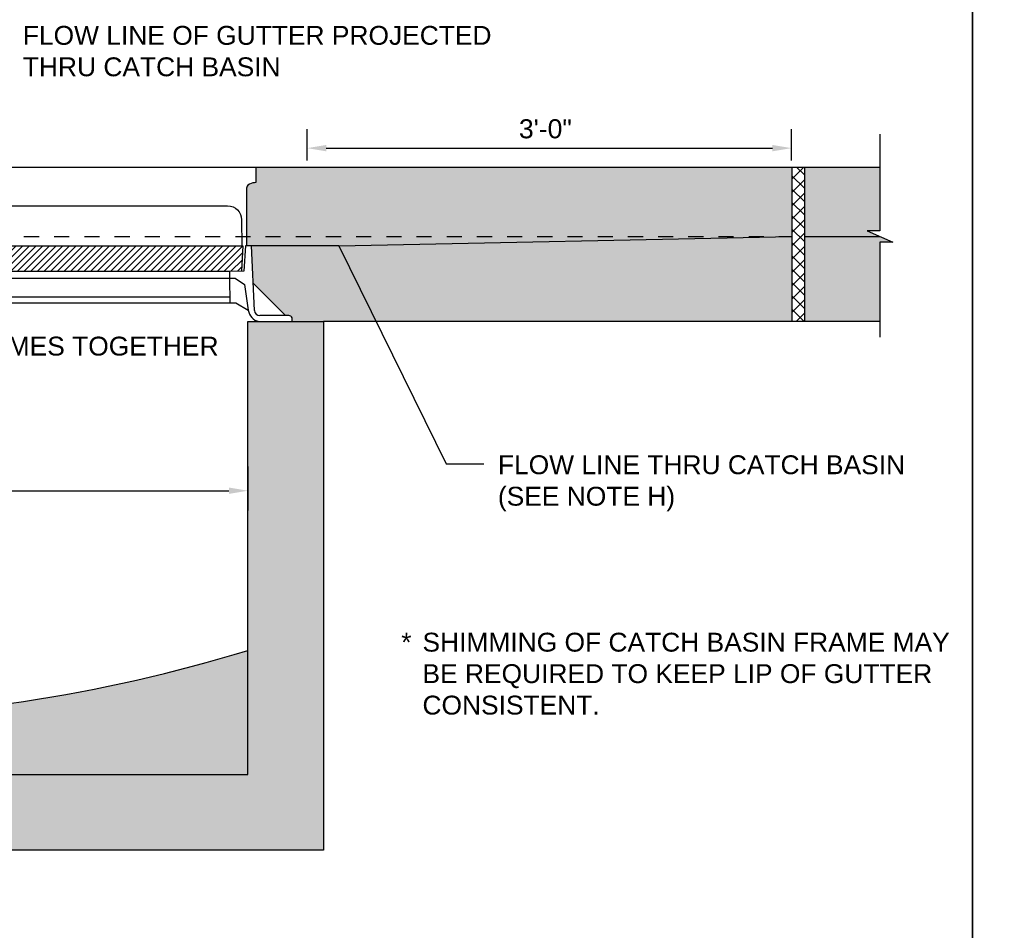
# Model space of a CAD drawing. Header units: feet. Extents: x 6 to 219, y -22 to 30.
# Tile 20 of 46: x 182.04 to 188.56, y 11.34 to 17.38. Entities that reach past the tile are written whole.
import ezdxf

# ---------------------------------------------------------------- set-up
doc = ezdxf.new("R2010")
doc.units = ezdxf.units.FT
doc.header["$MEASUREMENT"] = 0
doc.linetypes.add('HIDDEN', pattern=[0.375, 0.25, -0.125])
doc.layers.add('COLUMNS', color=6, linetype='Continuous', plot=False)
for name, color, linetype in [('DETAILS', 4, 'Continuous'), ('HATCH', 247, 'Continuous'), ('P-HATCH', 247, 'Continuous'), ('text', 9, 'Continuous')]:
    doc.layers.add(name, color=color, linetype=linetype)
doc.styles.get("Standard").update_dxf_attribs({"font": 'arial.ttf'})
doc.dimstyles.get("Standard").update_dxf_attribs({"dimtxt": 0.18, "dimasz": 0.18, "dimexe": 0.18, "dimexo": 0.0625, "dimgap": 0.09, "dimtad": 0, "dimtih": 1, "dimtoh": 1, "dimdec": 4, "dimzin": 0, "dimdsep": 46, "dimtxsty": 'Standard', "dimcen": 0.09, "dimadec": 0, "dimazin": 0, "dimtfac": 1, "dimtdec": 4, "dimtofl": 0, "dimtmove": 0, "dimatfit": 3, "dimfxl": 1, "dimtolj": 1, "dimtzin": 0, "dimarcsym": 0})
pattern_1 = [(49.99999999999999, (-9.06600108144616, 26.78683613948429), (0.1793150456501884, -0.01568803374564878), [0.01875, -0.20625]), (355, (-9.06600108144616, 26.78683613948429), (-0.03468783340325, 0.188048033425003), [0.015, -0.165]), (100.45144446, (-9.051058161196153, 26.7855288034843), (0.144627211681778, 0.1723599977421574), [0.01593504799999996, -0.1752855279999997]), (46.18420000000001, (-9.06600108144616, 26.83683613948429), (0.2668103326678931, -0.04137982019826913), [0.028125, -0.309375]), (96.63563549, (-9.043766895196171, 26.83338781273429), (0.2336654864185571, 0.2435296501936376), [0.0239025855, -0.26292844]), (351.1841639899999, (-9.06600108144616, 26.83683613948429), (0.2336654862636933, 0.2435296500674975), [0.0225, -0.24750000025]), (21, (-9.041001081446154, 26.82433613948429), (0.1492267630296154, -0.1006547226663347), [0.01875, -0.20625]), (326.0000000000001, (-9.041001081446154, 26.82433613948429), (0.06082883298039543, 0.1812875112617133), [0.015, -0.165]), (71.45144474, (-9.028565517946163, 26.81594824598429), (0.2100555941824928, 0.08063278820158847), [0.0159350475, -0.175285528]), (37.50000000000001, (-9.06600108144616, 26.78683613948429), (0.003039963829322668, 0.08322346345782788), [0, -0.163, 0, -0.1675, 0, -0.165625]), (7.499999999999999, (-9.06600108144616, 26.78683613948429), (0.06576738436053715, 0.09860292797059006), [0, -0.0955, 0, -0.15925, 0, -0.063125]), (327.5, (-9.121751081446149, 26.78683613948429), (0.1334556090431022, -0.005638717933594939), [0, -0.0625, 0, -0.195, 0, -0.25875]), (317.5, (-9.146751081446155, 26.78683613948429), (0.1457965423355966, 0.02502624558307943), [0, -0.08125, 0, -0.1295, 0, -0.18375])]

# ---------------------------------------------------------------- blocks, each defined once
blk = doc.blocks.new('*D33')
at = {"layer": 'Defpoints', "color": 0, "linetype": 'Continuous', "transparency": 16777216}
for p in [(187.1482789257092, 16.52418673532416), (183.940808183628, 16.39873300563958), (187.1482789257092, 16.39873300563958)]:
    blk.add_point(p, dxfattribs=at)
at = {"layer": 'DETAILS', "color": 0, "linetype": 'Continuous', "lineweight": -2, "transparency": 16777216}
for p, q in [((183.940808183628, 16.44248300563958), (183.940808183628, 16.65018673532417)), ((187.1482789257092, 16.44248300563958), (187.1482789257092, 16.65018673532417)), ((184.066808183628, 16.52418673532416), (187.0222789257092, 16.52418673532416))]:
    blk.add_line(p, q, dxfattribs=at)
at = {"layer": 'DETAILS', "color": 0, "linetype": 'Continuous', "transparency": 16777216}
for points in [[(184.066808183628, 16.54518673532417), (184.066808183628, 16.50318673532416), (183.940808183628, 16.52418673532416)], [(187.0222789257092, 16.54518673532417), (187.0222789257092, 16.50318673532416), (187.1482789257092, 16.52418673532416)]]:
    blk.add_solid(points, dxfattribs=at)
at = {"layer": 'DETAILS', "color": 0, "linetype": 'Continuous', "transparency": 16777216, "insert": (185.5186076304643, 16.65156190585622), "char_height": 0.126, "attachment_point": 5}
blk.add_mtext('\\A1;3\'-0"', dxfattribs=at)
blk = doc.blocks.new('*D36')
at = {"layer": 'Defpoints', "color": 0, "linetype": 'Continuous', "transparency": 16777216}
for p in [(177.5487953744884, 14.45969477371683), (183.5487774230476, 14.45943023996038), (183.5487774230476, 14.25513437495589)]:
    blk.add_point(p, dxfattribs=at)
at = {"layer": 'text', "color": 0, "linetype": 'Continuous', "lineweight": -2, "transparency": 16777216}
for p, q in [((177.5487953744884, 14.41594477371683), (177.5487953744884, 14.12388437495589)), ((183.5487774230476, 14.41568023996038), (183.5487774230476, 14.12388437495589)), ((177.6747953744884, 14.25513437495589), (183.4227774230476, 14.25513437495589))]:
    blk.add_line(p, q, dxfattribs=at)
at = {"layer": 'text', "color": 0, "linetype": 'Continuous', "transparency": 16777216}
for points in [[(177.6747953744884, 14.27613437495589), (177.6747953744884, 14.23413437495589), (177.5487953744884, 14.25513437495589)], [(183.4227774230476, 14.27613437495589), (183.4227774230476, 14.23413437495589), (183.5487774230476, 14.25513437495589)]]:
    blk.add_solid(points, dxfattribs=at)
at = {"layer": 'text', "color": 0, "linetype": 'Continuous', "transparency": 16777216, "insert": (180.5487774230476, 14.38509157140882), "char_height": 0.126, "attachment_point": 5}
blk.add_mtext('\\A1;6\'-0"', dxfattribs=at)

msp = doc.modelspace()

# ---------------------------------------------------------------- hatches: boundary and pattern name
at = {"layer": 'HATCH', "linetype": 'Continuous'}
h = msp.add_hatch(dxfattribs=at)
h.set_pattern_fill('ANSI37', color=256, scale=0.5)
h.set_pattern_definition([(45, (8.131911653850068, 1.878955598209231), (-0.04419417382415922, 0.04419417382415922), []), (135, (8.131911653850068, 1.878955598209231), (-0.04419417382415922, -0.04419417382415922), [])])
h.paths.add_polyline_path([(187.234757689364, 16.39873300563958), (187.1514243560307, 16.39873300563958), (187.1514243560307, 15.3762101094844), (187.234757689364, 15.3762101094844)])
h = msp.add_hatch(dxfattribs=at)
h.set_pattern_fill('ANSI31', color=256, scale=0.25)
h.set_pattern_definition([(45, (-4.149875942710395, 0.92249656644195), (-0.02209708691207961, 0.02209708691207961), [])])
h.paths.add_polyline_path([(183.5152924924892, 15.87715218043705), (180.5853570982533, 15.87715218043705), (180.5970752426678, 15.70883029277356), (183.5051239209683, 15.70883029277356)])
at = {"layer": 'P-HATCH', "linetype": 'Continuous'}
h = msp.add_hatch(dxfattribs=at)
h.set_pattern_fill('AR-CONC', color=256, scale=0.025)
h.set_pattern_definition(pattern_1)
h.paths.add_polyline_path([(184.0487774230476, 12.37446857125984), (184.0487774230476, 14.8762101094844), (184.0487774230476, 15.3762101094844), (183.9439290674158, 15.3762101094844), (183.7236520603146, 15.37553779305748), (183.6210051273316, 15.37553779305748), (183.5487774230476, 15.3762101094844), (183.5487774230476, 12.37446857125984), (180.5487774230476, 12.37446857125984), (177.5487774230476, 12.37446857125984), (177.5487774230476, 15.3762101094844), (177.0487774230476, 15.3762101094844), (177.0487774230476, 14.8762101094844), (177.0487774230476, 12.37446857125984), (177.0487774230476, 11.87446857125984), (184.0487774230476, 11.87446857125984)])
h = msp.add_hatch(dxfattribs=at)
h.set_pattern_fill('AR-CONC', color=256, scale=0.025)
h.set_pattern_definition(pattern_1)
edge = h.paths.add_edge_path()
edge.add_arc((180.5487774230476, 22.95341740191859), 10.20664134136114, 252.9068371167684, 287.09316288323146, ccw=False)
edge.add_line((177.5487774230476, 13.19762284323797), (177.5487774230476, 12.37446857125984))
edge.add_line((177.5487774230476, 12.37446857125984), (180.5487774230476, 12.37446857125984))
edge.add_line((180.5487774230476, 12.37446857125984), (183.5487774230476, 12.37446857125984))
edge.add_line((183.5487774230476, 12.37446857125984), (183.5487774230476, 13.19762284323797))
at = {"layer": 'text', "linetype": 'Continuous'}
h = msp.add_hatch(color=255, dxfattribs=at)
h.dxf.hatch_style = 1
h.paths.add_polyline_path([(173.7819762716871, 16.39873300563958), (173.2819721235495, 16.39873300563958), (173.2819640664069, 15.97582167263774), (173.3661384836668, 15.97582167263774), (173.1978140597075, 15.90164433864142), (173.2819762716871, 15.90164433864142), (173.2819762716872, 15.3762101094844), (173.7819762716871, 15.3762101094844)])
edge = h.paths.add_edge_path()
edge.add_arc((177.4480677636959, 16.25615198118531), 0.02982201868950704, 351.7794126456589, 408.4837359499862)
edge.add_arc((177.4231888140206, 16.22804752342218), 0.06735630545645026, 48.4837359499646, 88.5761151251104)
edge.add_line((177.4248625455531, 16.29538303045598), (177.4150952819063, 16.29562581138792))
edge.add_line((177.4150952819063, 16.29562581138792), (177.4150952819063, 16.39873300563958))
edge.add_line((177.4150952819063, 16.39873300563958), (173.8653096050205, 16.39873300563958))
edge.add_line((173.8653096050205, 16.39873300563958), (173.8653096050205, 15.3762101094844))
edge.add_line((173.8653096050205, 15.3762101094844), (177.0487774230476, 15.3762101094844))
edge.add_line((177.0487774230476, 15.3762101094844), (177.1754518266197, 15.3762101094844))
edge.add_line((177.1754518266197, 15.3762101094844), (177.1754518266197, 15.40032012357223))
edge.add_arc((177.1914483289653, 15.40032012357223), 0.0159965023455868, 69.25149551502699, 180, ccw=False)
edge.add_line((177.1971153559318, 15.41527916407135), (177.2191684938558, 15.41535624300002))
edge.add_line((177.2191684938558, 15.41535624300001), (177.4330135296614, 15.62920127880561))
edge.add_line((177.4330135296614, 15.62920127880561), (177.4441542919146, 15.87715218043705))
edge.add_line((177.4441542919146, 15.87715218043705), (177.4775833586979, 15.87715218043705))
edge.add_line((177.4775833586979, 15.87715218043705), (177.4775833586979, 16.25188789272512))
edge = h.paths.add_edge_path()
edge.add_line((187.1514243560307, 16.39873300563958), (183.6016386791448, 16.39873300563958))
edge.add_line((183.6016386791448, 16.39873300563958), (183.6016386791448, 16.29491580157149))
edge.add_arc((183.5935451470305, 16.22804752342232), 0.06735630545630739, 83.09866460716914, 131.5162640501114)
edge.add_arc((183.5686661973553, 16.25615198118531), 0.02982201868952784, 131.5162640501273, 188.2205873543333)
edge.add_line((183.5391506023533, 16.25188789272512), (183.5391506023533, 15.87715218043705))
edge.add_line((183.5391506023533, 15.87715218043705), (183.5725796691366, 15.87715218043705))
edge.add_line((183.5725796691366, 15.87715218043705), (183.5837204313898, 15.62920127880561))
edge.add_line((183.5837204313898, 15.62920127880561), (183.7975654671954, 15.41535624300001))
edge.add_line((183.7975654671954, 15.41535624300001), (183.8196186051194, 15.41527916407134))
edge.add_arc((183.8252856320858, 15.40032012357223), 0.01599650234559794, 0, 110.74850448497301, ccw=False)
edge.add_line((183.8412821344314, 15.40032012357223), (183.8412821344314, 15.3762101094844))
edge.add_line((183.8412821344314, 15.3762101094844), (184.0487774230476, 15.3762101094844))
edge.add_line((184.0487774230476, 15.3762101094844), (187.1514243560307, 15.3762101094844))
edge.add_line((187.1514243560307, 15.3762101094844), (187.1514243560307, 16.39873300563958))
h.paths.add_polyline_path([(187.734757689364, 15.90164433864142), (187.8189199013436, 15.90164433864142), (187.6505954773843, 15.97582167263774), (187.7347698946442, 15.97582167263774), (187.7347618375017, 16.39873300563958), (187.234757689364, 16.39873300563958), (187.234757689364, 15.3762101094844), (187.734757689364, 15.3762101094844)])

# ---------------------------------------------------------------- linework, layer by layer
at = {"layer": 'COLUMNS', "color": 3, "flags": 128}
for points in [[(157.9725199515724, 3.624450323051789), (157.9725199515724, 24.37445032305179), (188.3475199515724, 24.37445032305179), (188.3475199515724, 3.624450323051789)], [(188.3475199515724, 3.624450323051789), (188.3475199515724, 24.37445032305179), (218.7225199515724, 24.37445032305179), (218.7225199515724, 3.624450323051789)]]:
    msp.add_lwpolyline(points, close=True, dxfattribs=at)
at = {"layer": 'DETAILS'}
for p, q in [((187.734757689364, 16.61646459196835), (187.7347698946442, 15.97582167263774)), ((187.6505954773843, 15.97582167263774), (187.8189199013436, 15.90164433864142)), ((187.7347698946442, 15.97582167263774), (187.6505954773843, 15.97582167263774)), ((187.734757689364, 15.90164433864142), (187.734757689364, 15.27139319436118)), ((187.8189199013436, 15.90164433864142), (187.734757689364, 15.90164433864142))]:
    msp.add_line(p, q, dxfattribs=at)
at = {"layer": 'DETAILS', "linetype": 'Continuous'}
for p, q in [((177.5487774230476, 12.37446857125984), (183.5487774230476, 12.37446857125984)), ((184.0487774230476, 11.87446857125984), (177.0487774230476, 11.87446857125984))]:
    msp.add_line(p, q, dxfattribs=at)
at = {"layer": 'DETAILS', "color": 1, "linetype": 'Continuous'}
for points in [[(183.6016386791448, 16.39873300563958), (187.734757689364, 16.39873300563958)], [(187.1514243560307, 16.39873300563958), (187.1514243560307, 15.3762101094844)], [(187.234757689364, 16.39873300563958), (187.234757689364, 15.3762101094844)], [(184.1513998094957, 15.87715218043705), (187.1514243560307, 15.93873300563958)], [(187.234757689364, 15.93873300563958), (187.734757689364, 15.93873300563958)], [(184.1513998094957, 15.87715218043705), (183.5391506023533, 15.87715218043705)], [(187.7347576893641, 15.3762101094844), (184.0487774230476, 15.3762101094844)]]:
    msp.add_lwpolyline(points, dxfattribs=at)
at = {"layer": 'DETAILS', "color": 247, "linetype": 'HIDDEN', "ltscale": 0.1}
msp.add_lwpolyline([(173.8653096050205, 15.93873300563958), (187.1514243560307, 15.93873300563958)], dxfattribs=at)
at = {"layer": 'DETAILS', "linetype": 'Continuous'}
msp.add_lwpolyline([(180.5487774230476, 12.37446857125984), (183.5487774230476, 12.37446857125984), (183.5487774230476, 15.3762101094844), (184.0487774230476, 15.3762101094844), (184.0487774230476, 11.87446857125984)], dxfattribs=at)
msp.add_arc((180.5487774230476, 22.94228489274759), 10.19600110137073, 252.8884495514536, 287.1115504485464, dxfattribs=at)
at = {"layer": 'HATCH', "linetype": 'Continuous'}
for p, q in [((183.5335292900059, 15.87715218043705), (183.5210354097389, 15.70843810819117)), ((183.5725796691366, 15.87715218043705), (183.5335292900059, 15.87715218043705)), ((183.5913507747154, 15.44831623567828), (183.5725796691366, 15.87715218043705)), ((183.5210354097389, 15.70843810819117), (183.4265562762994, 15.7074856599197)), ((183.4265562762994, 15.7074856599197), (183.4270034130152, 15.66313145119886)), ((183.4270034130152, 15.66313145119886), (183.4647849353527, 15.66313145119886)), ((183.4647849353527, 15.66313145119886), (183.525349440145, 15.62051405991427)), ((183.525349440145, 15.62051405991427), (183.5507107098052, 15.45188305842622)), ((180.6327453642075, 15.49940372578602), (183.4681838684, 15.49940372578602)), ((183.4681838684, 15.49940372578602), (183.5507107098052, 15.45188305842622)), ((183.8196186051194, 15.41527916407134), (183.6272614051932, 15.41595148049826)), ((183.8412821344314, 15.3762101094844), (183.8412821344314, 15.40032012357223)), ((183.6210051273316, 15.37553779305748), (183.8412821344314, 15.3762101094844)), ((183.7236520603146, 15.37553779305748), (183.9439290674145, 15.3762101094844))]:
    msp.add_line(p, q, dxfattribs=at)
for points in [[(180.5083669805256, 15.87715218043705), (180.5083669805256, 16.39873300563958), (183.6016386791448, 16.39873300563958), (183.6016386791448, 16.29562581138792), (183.5918714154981, 16.29538303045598, 0.176742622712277), (183.5488991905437, 16.27848174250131, 0.2525947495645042), (183.5391506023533, 16.25188789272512), (183.5391506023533, 15.87715218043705)], [(180.5882335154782, 15.87715218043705), (180.5878224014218, 16.06761544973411, -0.353731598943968), (180.6864746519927, 16.14252442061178), (183.4141557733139, 16.14252442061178, -0.3966130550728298), (183.5067860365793, 16.05024899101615), (183.508293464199, 15.87715218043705)]]:
    msp.add_lwpolyline(points, format="xyb", dxfattribs=at)
for points in [[(180.5853570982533, 15.87715218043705), (183.5152924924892, 15.87715218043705)], [(183.5152924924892, 15.87715218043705), (183.5051239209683, 15.70883029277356)], [(180.670526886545, 15.66313145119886), (183.4270034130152, 15.66313145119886)], [(183.4265562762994, 15.7074856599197), (180.6709740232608, 15.7074856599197)], [(183.4270034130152, 15.66313145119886), (183.4286539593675, 15.49940372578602)], [(183.7975654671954, 15.41535624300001), (183.5837204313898, 15.62920127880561)], [(180.670526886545, 15.53951860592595), (183.4282495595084, 15.53951860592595)]]:
    msp.add_lwpolyline(points, dxfattribs=at)
for centre, radius, start, end in [((183.6415964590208, 15.46503133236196), 0.09183189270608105, 188.2317647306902, 257.0424820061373), ((183.6274678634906, 15.4522854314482), 0.03633453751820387, 186.2715240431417, 269.6744350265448), ((183.8168238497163, 15.3880658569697), 0.02735643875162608, 26.61211650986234, 84.13638797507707)]:
    msp.add_arc(centre, radius, start, end, dxfattribs=at)

# ---------------------------------------------------------------- texts
at = {"layer": 'DETAILS', "attachment_point": 1}
for s, insert, char_height, width in [('FLOW LINE OF GUTTER PROJECTED THRU CATCH BASIN', (182.057690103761, 17.33375981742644), 0.125, 3.290191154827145), ('BOLT FRAMES TOGETHER', (181.1036316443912, 15.27541712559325), 0.125, 3.290191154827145), ('FLOW LINE THRU CATCH BASIN\\P(SEE NOTE H)', (185.204240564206, 14.48951574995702), 0.125, 3.008952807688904), ('*', (184.5640351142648, 13.31385375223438), 0.1246, 2.740488), ('SHIMMING OF CATCH BASIN FRAME MAY BE REQUIRED TO KEEP LIP OF GUTTER CONSISTENT.', (184.7045351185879, 13.31428694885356), 0.125, 3.507674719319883)]:
    msp.add_mtext(s, dxfattribs=dict(at, insert=insert, char_height=char_height, width=width))

# ---------------------------------------------------------------- dimensions: what is measured, and where the dimension line sits
at = {"layer": 'DETAILS', "linetype": 'Continuous'}
dim = msp.add_linear_dim(base=(187.1482789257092, 16.52418673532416), p1=(183.940808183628, 16.39873300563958), p2=(187.1482789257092, 16.39873300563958), angle=0, text='3\'-0"', dimstyle='Standard', override={"dimscale": 0.7, "dimtad": 1, "dimtih": 0, "dimtoh": 0, "dimse1": 0, "dimse2": 0}, dxfattribs=at)
dim.commit()
dim.dimension.update_dxf_attribs({"geometry": '*D33', "text_midpoint": (185.5186076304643, 16.52418673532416), "dimtype": 161})
at = {"layer": 'text', "linetype": 'Continuous'}
dim = msp.add_linear_dim(base=(183.5487774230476, 14.25513437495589), p1=(177.5487953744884, 14.45969477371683), p2=(183.5487774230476, 14.45943023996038), text='6\'-0"', dimstyle='Standard', override={"dimscale": 0.7, "dimexe": 0.1875, "dimgap": 0.09375, "dimtad": 1, "dimtih": 0, "dimlunit": 4, "dimcen": 0.09375, "dimaunit": 1, "dimadec": 3}, dxfattribs=at)
dim.commit()
dim.dimension.update_dxf_attribs({"geometry": '*D36', "text_midpoint": (180.5487774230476, 14.25513437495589), "dimtype": 160})

# ---------------------------------------------------------------- leaders
at = {"layer": 'DETAILS'}
msp.add_leader([(184.1513998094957, 15.87715218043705), (184.8618328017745, 14.43247144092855), (185.1115051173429, 14.43247144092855)], dimstyle='Standard', override={"dimtxt": 0.1875}, dxfattribs=at)

doc.saveas('drawing.dxf')
